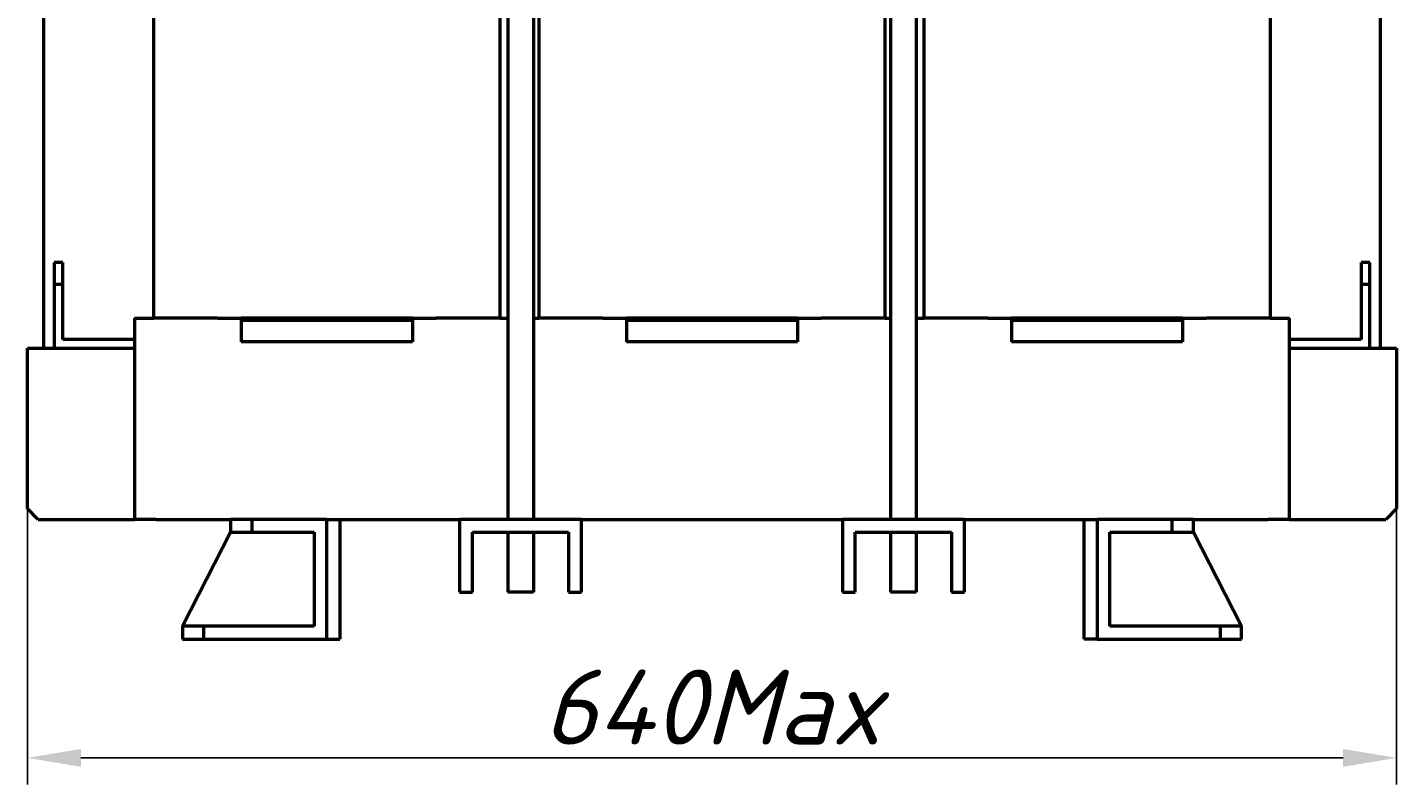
# Model space of a CAD drawing. Header units: millimetres. Extents: x -92 to 2404, y -1371 to 1405.
# Tile 4 of 9: x 30 to 670, y -403 to -49. Entities that reach past the tile are written whole.
import ezdxf

# ---------------------------------------------------------------- set-up
doc = ezdxf.new("R2010")
doc.units = ezdxf.units.MM
doc.layers.get('Defpoints').update_dxf_attribs({"lineweight": 25})
doc.layers.add('Видимый контур (ГОСТ)', color=7, linetype='Continuous', lineweight=50)
doc.styles.add('ГОСТ', font='isocpeui.ttf')
doc.dimstyles.new('ISO-25', dxfattribs={"dimtxt": 3.5, "dimasz": 2.5, "dimexe": 1.25, "dimexo": 0.625, "dimtad": 1, "dimdec": 0, "dimtxsty": 'ГОСТ', "dimcen": 2.5, "dimclrd": 256, "dimclre": 256, "dimclrt": 256, "dimadec": 0, "dimazin": 0, "dimtfac": 1, "dimtdec": 0, "dimtmove": 0, "dimatfit": 3, "dimfxl": 1, "dimlwd": -1, "dimlwe": -1, "dimarcsym": 0})

# ---------------------------------------------------------------- blocks, each defined once
blk = doc.blocks.new('*D403')
at = {"transparency": 16777216}
for p, q in [((30.3, -242.54), (30.3, -402.81)), ((670.3, -242.54), (670.3, -402.81)), ((55.3, -390.31), (645.3, -390.31))]:
    blk.add_line(p, q, dxfattribs=at)
for points in [[(55.3, -386.14), (55.3, -394.48), (30.3, -390.31)], [(645.3, -386.14), (645.3, -394.48), (670.3, -390.31)]]:
    blk.add_solid(points, dxfattribs=at)
at = {"layer": 'Defpoints', "color": 0, "transparency": 16777216}
for p in [(30.3, -236.29), (670.3, -236.29), (670.3, -390.31)]:
    blk.add_point(p, dxfattribs=at)
at = {"transparency": 16777216, "insert": (350.3, -366.56), "char_height": 35, "attachment_point": 5, "style": 'ГОСТ'}
blk.add_mtext('640Max', dxfattribs=at)

msp = doc.modelspace()

# ---------------------------------------------------------------- linework, layer by layer
at = {"layer": 'Видимый контур (ГОСТ)'}
for p, q in [((254.8, 271.21), (254.8, -278.79)), ((266.8, 271.21), (266.8, -278.79)), ((433.8, 271.21), (433.8, -278.79)), ((445.8, 271.21), (445.8, -278.79)), ((89.3, 178.21), (89.3, -184.79)), ((251.3, -184.79), (251.3, 178.21)), ((269.3, 178.21), (269.3, -184.79)), ((431.3, -184.79), (431.3, 178.21)), ((449.3, 178.21), (449.3, -184.79)), ((611.3, -184.79), (611.3, 178.21)), ((37.8, 56.21), (37.8, -198.79)), ((662.8, -198.79), (662.8, 56.21)), ((42.8, -158.79), (42.8, -168.79)), ((46.8, -158.79), (42.8, -158.79)), ((46.8, -168.79), (46.8, -158.79)), ((657.8, -158.79), (653.8, -158.79)), ((653.8, -158.79), (653.8, -168.79)), ((657.8, -168.79), (657.8, -158.79)), ((42.8, -168.79), (46.8, -168.79)), ((42.8, -168.79), (42.8, -198.79)), ((46.8, -194.79), (46.8, -168.79)), ((653.8, -168.79), (657.8, -168.79)), ((653.8, -168.79), (653.8, -194.79)), ((657.8, -198.79), (657.8, -168.79)), ((80.3, -184.79), (80.3, -278.79)), ((80.3, -184.79), (89.3, -184.79)), ((119.3, -184.79), (89.3, -184.79)), ((119.3, -184.79), (221.3, -184.79)), ((130.3, -184.79), (130.3, -185.79)), ((210.3, -184.79), (130.3, -184.79)), ((210.3, -184.79), (210.3, -185.79)), ((251.3, -184.79), (221.3, -184.79)), ((251.3, -184.79), (254.8, -184.79)), ((266.8, -184.79), (269.3, -184.79)), ((299.3, -184.79), (269.3, -184.79)), ((299.3, -184.79), (401.3, -184.79)), ((310.3, -184.79), (310.3, -185.79)), ((390.3, -184.79), (310.3, -184.79)), ((390.3, -184.79), (390.3, -185.79)), ((431.3, -184.79), (401.3, -184.79)), ((431.3, -184.79), (433.8, -184.79)), ((445.8, -184.79), (449.3, -184.79)), ((479.3, -184.79), (449.3, -184.79)), ((479.3, -184.79), (581.3, -184.79)), ((490.3, -184.79), (490.3, -185.79)), ((570.3, -184.79), (490.3, -184.79)), ((570.3, -184.79), (570.3, -185.79)), ((611.3, -184.79), (581.3, -184.79)), ((611.3, -184.79), (620.3, -184.79)), ((620.3, -278.79), (620.3, -184.79)), ((130.3, -185.79), (130.3, -195.79)), ((210.3, -185.79), (130.3, -185.79)), ((210.3, -185.79), (210.3, -195.79)), ((390.3, -185.79), (310.3, -185.79)), ((310.3, -185.79), (310.3, -195.79)), ((390.3, -185.79), (390.3, -195.79)), ((490.3, -185.79), (490.3, -195.79)), ((570.3, -185.79), (490.3, -185.79)), ((570.3, -185.79), (570.3, -195.79)), ((80.3, -194.79), (46.8, -194.79)), ((210.3, -195.79), (130.3, -195.79)), ((390.3, -195.79), (310.3, -195.79)), ((570.3, -195.79), (490.3, -195.79)), ((653.8, -194.79), (620.3, -194.79)), ((30.3, -273.79), (30.3, -198.79)), ((30.3, -198.79), (80.3, -198.79)), ((620.3, -198.79), (670.3, -198.79)), ((670.3, -198.79), (670.3, -273.79)), ((35.3, -278.79), (30.3, -273.79)), ((670.3, -273.79), (665.3, -278.79)), ((35.3, -278.79), (80.3, -278.79)), ((90.3, -278.79), (80.3, -278.79)), ((90.3, -278.79), (125.3, -278.79)), ((135.3, -278.79), (125.3, -278.79)), ((125.3, -278.79), (125.3, -284.79)), ((135.3, -284.79), (135.3, -278.79)), ((170.3, -278.79), (135.3, -278.79)), ((170.3, -334.79), (170.3, -278.79)), ((170.3, -278.79), (232.3, -278.79)), ((176.3, -278.79), (176.3, -334.79)), ((232.3, -278.79), (232.3, -312.79)), ((289.3, -278.79), (232.3, -278.79)), ((289.3, -278.79), (411.3, -278.79)), ((289.3, -312.79), (289.3, -278.79)), ((411.3, -278.79), (411.3, -312.79)), ((468.3, -278.79), (411.3, -278.79)), ((468.3, -278.79), (530.3, -278.79)), ((468.3, -312.79), (468.3, -278.79)), ((524.3, -334.79), (524.3, -278.79)), ((565.3, -278.79), (530.3, -278.79)), ((530.3, -278.79), (530.3, -334.79)), ((575.3, -278.79), (565.3, -278.79)), ((565.3, -278.79), (565.3, -284.79)), ((575.3, -284.79), (575.3, -278.79)), ((575.3, -278.79), (610.3, -278.79)), ((620.3, -278.79), (610.3, -278.79)), ((620.3, -278.79), (665.3, -278.79)), ((125.3, -284.79), (102.8, -328.79)), ((125.3, -284.79), (135.3, -284.79)), ((135.3, -284.79), (164.3, -284.79)), ((164.3, -284.79), (164.3, -328.79)), ((238.3, -284.79), (283.3, -284.79)), ((238.3, -312.79), (238.3, -284.79)), ((254.8, -284.79), (254.8, -312.79)), ((266.8, -284.79), (266.8, -312.79)), ((283.3, -284.79), (283.3, -312.79)), ((417.3, -284.79), (462.3, -284.79)), ((417.3, -312.79), (417.3, -284.79)), ((433.8, -284.79), (433.8, -312.79)), ((445.8, -284.79), (445.8, -312.79)), ((462.3, -284.79), (462.3, -312.79)), ((536.3, -284.79), (565.3, -284.79)), ((536.3, -328.79), (536.3, -284.79)), ((565.3, -284.79), (575.3, -284.79)), ((597.8, -328.79), (575.3, -284.79)), ((232.3, -312.79), (238.3, -312.79)), ((266.8, -312.79), (254.8, -312.79)), ((283.3, -312.79), (289.3, -312.79)), ((411.3, -312.79), (417.3, -312.79)), ((445.8, -312.79), (433.8, -312.79)), ((462.3, -312.79), (468.3, -312.79)), ((112.8, -328.79), (102.8, -328.79)), ((102.8, -328.79), (102.8, -334.79)), ((112.8, -334.79), (112.8, -328.79)), ((164.3, -328.79), (112.8, -328.79)), ((587.8, -328.79), (536.3, -328.79)), ((587.8, -328.79), (587.8, -334.79)), ((597.8, -328.79), (587.8, -328.79)), ((597.8, -334.79), (597.8, -328.79)), ((102.8, -334.79), (112.8, -334.79)), ((112.8, -334.79), (170.3, -334.79)), ((170.3, -334.79), (176.3, -334.79)), ((530.3, -334.79), (524.3, -334.79)), ((530.3, -334.79), (587.8, -334.79)), ((587.8, -334.79), (597.8, -334.79))]:
    msp.add_line(p, q, dxfattribs=at)

# ---------------------------------------------------------------- dimensions: what is measured, and where the dimension line sits
dim = msp.add_linear_dim(base=(670.3, -390.31), p1=(30.3, -236.29), p2=(670.3, -236.29), text='<>Max', dimstyle='ISO-25')
dim.commit()
dim.dimension.update_dxf_attribs({"geometry": '*D403', "text_midpoint": (350.3, -366.56)})

doc.saveas('drawing.dxf')
